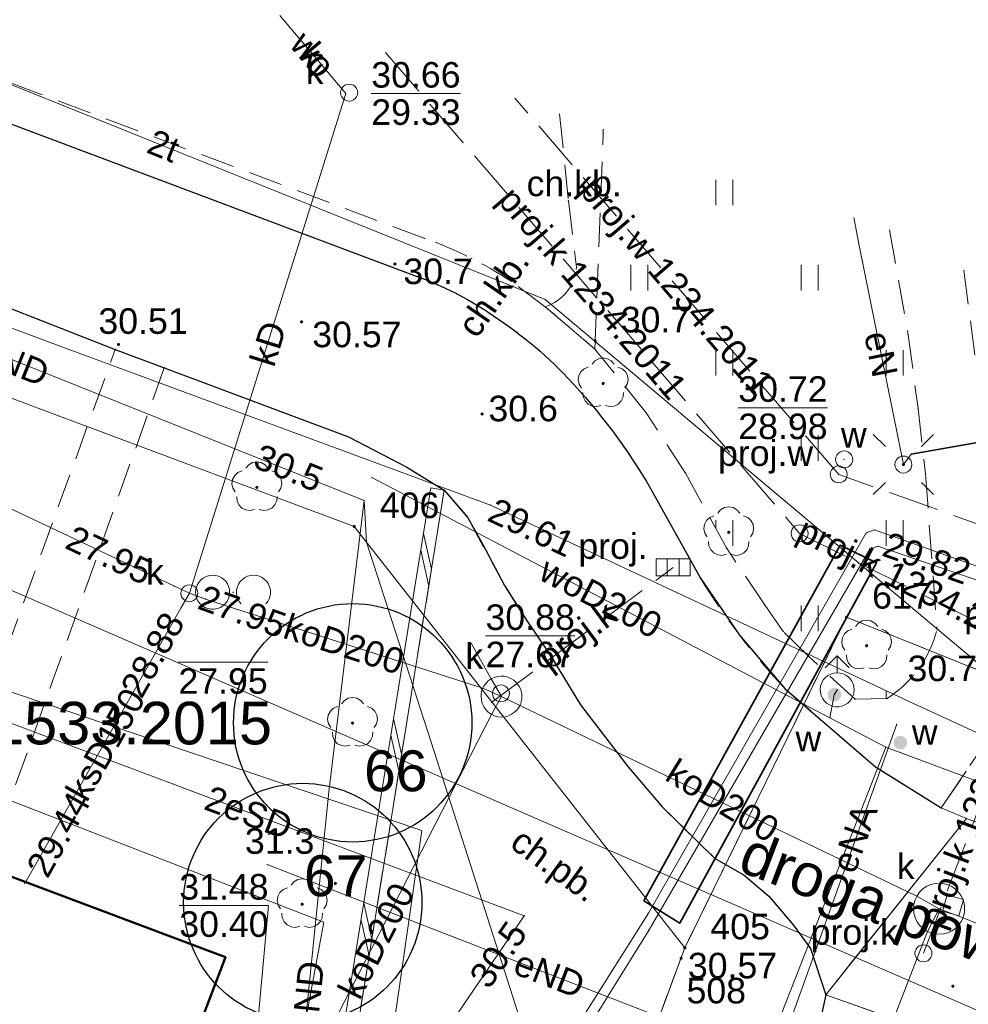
# Model space of a CAD drawing. Extents: x 5468194 to 5468404, y 5919486 to 5919674.
# Tile 10 of 12: x 5468362 to 5468390, y 5919594 to 5919623. Entities that reach past the tile are written whole.
import ezdxf
from ezdxf.enums import TextEntityAlignment as Align

# ---------------------------------------------------------------- set-up
doc = ezdxf.new("R2010")
doc.units = 0
doc.header["$PDSIZE"] = 0.75
for name, pattern in [('PRZER1-1', [2, 1, -1]), ('PRZER2-1', [3, 2, -1]), ('PRZER3-1', [4, 3, -1])]:
    doc.linetypes.add(name, pattern=pattern)
doc.layers.get('0').update_dxf_attribs({"color": 253, "linetype": 'CONTINUOUS', "lineweight": 13})
for name, color, linetype, lineweight in [('GELULI_O', 253, 'PRZER3-1', 18), ('GEPPGD', 253, 'CONTINUOUS', 18), ('GEPPGD_O', 253, 'CONTINUOUS', 18), ('GESBLO', 253, 'CONTINUOUS', 18), ('GESBZO', 253, 'CONTINUOUS', 50), ('GESDZI', 30, 'CONTINUOUS', 18), ('GESUZY', 253, 'PRZER1-1', 18), ('GOSRBG', 253, 'CONTINUOUS', 18), ('GOSRBG_O', 253, 'CONTINUOUS', 18), ('GSLINK', 253, 'CONTINUOUS', 18), ('GSLKRW', 253, 'CONTINUOUS', 25), ('GSPPRB', 253, 'CONTINUOUS', 20), ('GSPRDL', 253, 'CONTINUOUS', 18), ('GSPWPN', 253, 'CONTINUOUS', 13), ('GSPWPN_O', 253, 'CONTINUOUS', 13), ('GSPWPS', 253, 'CONTINUOUS', 13), ('GSPWPS_O', 253, 'CONTINUOUS', 13), ('GSSDSO', 253, 'CONTINUOUS', 18), ('GSSKOA', 253, 'PRZER3-1', 18), ('GSSKOD', 253, 'PRZER2-1', 18), ('GSSKOD_O', 253, 'PRZER2-1', 18), ('GSSUTR', 253, 'PRZER2-1', 18), ('GSSZAD', 253, 'PRZER2-1', 18), ('GULCPR', 253, 'CONTINUOUS', 18), ('GULEPR', 253, 'CONTINUOUS', 18), ('GULEPR_O', 253, 'CONTINUOUS', 18), ('GULGPR', 253, 'CONTINUOUS', 18), ('GULKPR', 253, 'CONTINUOUS', 18), ('GULKPR_O', 253, 'CONTINUOUS', 18), ('GULLOB', 253, 'CONTINUOUS', 35), ('GULTPR', 253, 'CONTINUOUS', 18), ('GULTPR_O', 253, 'CONTINUOUS', 18), ('GULWPR', 253, 'CONTINUOUS', 18), ('GULWPR_O', 253, 'CONTINUOUS', 18), ('GUPELA', 253, 'CONTINUOUS', 18), ('GUPIKP', 253, 'CONTINUOUS', 18), ('GUPIKP_O', 253, 'CONTINUOUS', 18), ('GUPISN', 253, 'PRZER1-1', 18), ('GUPIWZ', 253, 'CONTINUOUS', 18), ('GUPIWZ_O', 253, 'CONTINUOUS', 18), ('GUPKKS', 253, 'CONTINUOUS', 18), ('GUPKKS_O', 253, 'CONTINUOUS', 18), ('GUPKSD', 253, 'CONTINUOUS', 18), ('GUPKSD_O', 253, 'CONTINUOUS', 18), ('GUPPRZ', 253, 'CONTINUOUS', 18), ('GUPPRZ_O', 253, 'CONTINUOUS', 18), ('GUPWDT', 253, 'CONTINUOUS', 18), ('GUPWZA', 253, 'CONTINUOUS', 18), ('GUPWZA_O', 253, 'CONTINUOUS', 18), ('GUSKSD', 253, 'CONTINUOUS', 18), ('ZZ_korona', 94, 'CONTINUOUS', 30)]:
    doc.layers.add(name, color=color, linetype=linetype, lineweight=lineweight)
doc.layers.add('ZZ_waloryzacja A', color=7, linetype='CONTINUOUS', lineweight=30, true_color=0xd66b00)
doc.styles.add('GEO-INFO', font='arial.ttf')

# ---------------------------------------------------------------- blocks, each defined once
blk = doc.blocks.new('OKRAG_PELNY')
at = {"color": 0}
blk.add_lwpolyline([(0, 0.5), (0.12941, 0.482963), (0.25, 0.433013), (0.353553, 0.353553), (0.433013, 0.25), (0.482963, 0.12941), (0.5, 0), (0.482963, -0.12941), (0.433013, -0.25), (0.353553, -0.353553), (0.25, -0.433013), (0.12941, -0.482963), (0, -0.5), (-0.12941, -0.482963), (-0.25, -0.433013), (-0.353553, -0.353553), (-0.433013, -0.25), (-0.482963, -0.12941), (-0.5, 0), (-0.482963, 0.12941), (-0.433013, 0.25), (-0.353553, 0.353553), (-0.25, 0.433013), (-0.12941, 0.482963)], close=True, dxfattribs=at)
blk = doc.blocks.new('SUUS05')
at = {"color": 0}
blk.add_lwpolyline([(0.5, -0.25), (-0.5, -0.25), (-0.5, 0.25), (0.5, 0.25)], close=True, dxfattribs=at)
for points in [[(-0.175, -0.25), (-0.175, 0.25)], [(0.175, -0.25), (0.175, 0.25)]]:
    blk.add_lwpolyline(points, dxfattribs=at)
blk = doc.blocks.new('EPPGN')
blk.add_hatch(color=0).paths.add_polyline_path([(0, -0.09), (0.027812, -0.085595), (0.052901, -0.072812), (0.072812, -0.052901), (0.085595, -0.027812), (0.09, 0), (0.085595, 0.027812), (0.072812, 0.052901), (0.052901, 0.072812), (0.027812, 0.085595), (0, 0.09), (-0.027812, 0.085595), (-0.052901, 0.072812), (-0.072812, 0.052901), (-0.085595, 0.027812), (-0.09, 0), (-0.085595, -0.027812), (-0.072812, -0.052901), (-0.052901, -0.072812), (-0.027812, -0.085595)])
blk = doc.blocks.new('POINT')
at = {"color": 0}
blk.add_point((0, 0), dxfattribs=at)
blk = doc.blocks.new('KWADRAT_NIEPRZEZR')
at = {"color": 0}
blk.add_lwpolyline([(-0.5, -0.5), (0.5, -0.5), (0.5, 0.5), (-0.5, 0.5)], close=True, dxfattribs=at)
blk = doc.blocks.new('SUEO')
blk.add_hatch(color=0).paths.add_polyline_path([(-0.002174, 0.089974), (0.023762, 0.086807), (0.042561, 0.0793), (0.060131, 0.066965), (0.076266, 0.047786), (0.086234, 0.025762), (0.089972, 0.002226), (0.088646, -0.015553), (0.081114, -0.038994), (0.066834, -0.060276), (0.049699, -0.075033), (0.027576, -0.085671), (0.004027, -0.08991), (-0.019639, -0.087831), (-0.040932, -0.080154), (-0.059082, -0.067892), (-0.073734, -0.051607), (-0.08374, -0.032979), (-0.089221, -0.011817), (-0.089063, 0.012951), (-0.082571, 0.035806), (-0.069528, 0.057148), (-0.048957, 0.075519), (-0.026898, 0.085887)])
at = {"color": 0}
for points in [[(-1.767767, 1.767767), (-1.06066, 1.06066)], [(1.767767, 1.767767), (1.06066, 1.06066)], [(-1.767767, -1.767767), (-1.06066, -1.06066)], [(1.767767, -1.767767), (1.06066, -1.06066)]]:
    blk.add_lwpolyline(points, dxfattribs=at)
blk = doc.blocks.new('ODTN_2')
at = {"color": 0}
for points in [[(-1.5, -0.5), (0.5, 0.5)], [(-0.5, -0.5), (1.5, 0.5)]]:
    blk.add_lwpolyline(points, dxfattribs=at)
blk = doc.blocks.new('KOLO')
blk.add_hatch(color=0).paths.add_polyline_path([(-0.5, 0), (-0.482963, -0.12941), (-0.433013, -0.25), (-0.353553, -0.353553), (-0.25, -0.433013), (-0.12941, -0.482963), (0, -0.5), (0.12941, -0.482963), (0.25, -0.433013), (0.353553, -0.353553), (0.433013, -0.25), (0.482963, -0.12941), (0.5, 0), (0.482963, 0.12941), (0.433013, 0.25), (0.353553, 0.353553), (0.25, 0.433013), (0.12941, 0.482963), (0, 0.5), (-0.12941, 0.482963), (-0.25, 0.433013), (-0.353553, 0.353553), (-0.433013, 0.25), (-0.482963, 0.12941)])
blk = doc.blocks.new('SPDLP')
blk.add_hatch(color=0).paths.add_polyline_path([(0, -0.09), (0.027812, -0.085595), (0.052901, -0.072812), (0.072812, -0.052901), (0.085595, -0.027812), (0.09, 0), (0.085595, 0.027812), (0.072812, 0.052901), (0.052901, 0.072812), (0.027812, 0.085595), (0, 0.09), (-0.027812, 0.085595), (-0.052901, 0.072812), (-0.072812, 0.052901), (-0.085595, 0.027812), (-0.09, 0), (-0.085595, -0.027812), (-0.072812, -0.052901), (-0.052901, -0.072812), (-0.027812, -0.085595)])
at = {"color": 0}
for points in [[(-0.648554, 1.126667), (-0.481106, 1.325358), (-0.255912, 1.454989), (0, 1.5), (0.255912, 1.454989), (0.481106, 1.325358), (0.648554, 1.126667)], [(-1.271938, -0.268652), (-1.40916, -0.048001), (-1.462858, 0.20623), (-1.426585, 0.463525), (-1.304695, 0.693003), (-1.11182, 0.867117), (-0.871109, 0.964971)], [(0.871109, 0.964971), (1.11182, 0.867117), (1.304695, 0.693003), (1.426585, 0.463525), (1.462858, 0.20623), (1.40916, -0.048001), (1.271938, -0.268652)], [(-0.137547, -1.292703), (-0.389802, -1.355024), (-0.648184, -1.327532), (-0.881678, -1.213525), (-1.062258, -1.026689), (-1.168249, -0.78945), (-1.186929, -0.530282)], [(1.186929, -0.530282), (1.168249, -0.78945), (1.062258, -1.026689), (0.881678, -1.213525), (0.648184, -1.327532), (0.389802, -1.355024), (0.137547, -1.292703)]]:
    blk.add_lwpolyline(points, dxfattribs=at)
blk = doc.blocks.new('OTZK')
at = {"color": 0}
blk.add_lwpolyline([(-1.2, 1), (-1.026352, 0.984808), (-0.85798, 0.939693), (-0.7, 0.866025), (-0.557212, 0.766044), (-0.433956, 0.642788), (-0.333975, 0.5), (-0.260307, 0.34202), (-0.215192, 0.173648), (-0.2, 0), (-0.215192, -0.173648), (-0.260307, -0.34202), (-0.333975, -0.5), (-0.44425, -0.654861), (-0.581841, -0.786053), (-0.741773, -0.888835), (-0.918267, -0.959493), (-1.104944, -0.995472), (-1.295056, -0.995472), (-1.481733, -0.959493), (-1.658227, -0.888835), (-1.818159, -0.786053), (-1.95575, -0.654861), (-2.066025, -0.5), (-2.145001, -0.327068), (-2.189821, -0.142315), (-2.198867, 0.047582), (-2.171812, 0.235759), (-2.109632, 0.415415), (-2.014576, 0.580057), (-1.890079, 0.723734), (-1.740641, 0.841254), (-1.571662, 0.928368), (-1.389251, 0.981929)], close=True, dxfattribs=at)
blk.add_lwpolyline([(0.469393, -0.682799), (0.35969, -0.542106), (0.276733, -0.384159), (0.223163, -0.213984), (0.200685, -0.036999), (0.210014, 0.141165), (0.250854, 0.314835), (0.321904, 0.478484), (0.420903, 0.626903), (0.5447, 0.755369), (0.689355, 0.859792), (0.850264, 0.936848), (1.022304, 0.984085), (1.2, 1), (1.377696, 0.984085), (1.549736, 0.936848), (1.710645, 0.859792), (1.8553, 0.755369), (1.979097, 0.626903), (2.078096, 0.478484), (2.149146, 0.314835), (2.189986, 0.141165), (2.199315, -0.036999), (2.176837, -0.213984), (2.123267, -0.384159), (2.04031, -0.542106), (1.930607, -0.682799)], dxfattribs=at)
blk = doc.blocks.new('SUUS02')
at = {"color": 0}
for points in [[(-0.707107, 1.292893), (0, 2), (0.707107, 1.292893)], [(0, 1), (0, 2)]]:
    blk.add_lwpolyline(points, dxfattribs=at)
blk.add_lwpolyline([(0, 1), (0.173648, 0.984808), (0.34202, 0.939693), (0.5, 0.866025), (0.642788, 0.766044), (0.766044, 0.642788), (0.866025, 0.5), (0.939693, 0.34202), (0.984808, 0.173648), (1, 0), (0.984808, -0.173648), (0.939693, -0.34202), (0.866025, -0.5), (0.75575, -0.654861), (0.618159, -0.786053), (0.458227, -0.888835), (0.281733, -0.959493), (0.095056, -0.995472), (-0.095056, -0.995472), (-0.281733, -0.959493), (-0.458227, -0.888835), (-0.618159, -0.786053), (-0.75575, -0.654861), (-0.866025, -0.5), (-0.945001, -0.327068), (-0.989821, -0.142315), (-0.998867, 0.047582), (-0.971812, 0.235759), (-0.909632, 0.415415), (-0.814576, 0.580057), (-0.690079, 0.723734), (-0.540641, 0.841254), (-0.371662, 0.928368), (-0.189251, 0.981929)], close=True, dxfattribs=at)

msp = doc.modelspace()

# ---------------------------------------------------------------- hatches: boundary and pattern name
at = {"layer": 'GSSUTR', "linetype": 'Continuous', "lineweight": 18}
h = msp.add_hatch(dxfattribs=at)
h.set_pattern_fill('PTTU04', color=256, scale=0.5, style=0)
h.set_pattern_definition([(90, (5460000, 5910000), (-2.5, 2.5), [0.75, -4.25]), (90, (5460000.5, 5910000), (-2.5, 2.5), [0.75, -4.25])])
h.paths.add_polyline_path([(5468388.66, 5919609.61), (5468388.44, 5919611.54), (5468388.15, 5919613.7), (5468387.605, 5919616.776), (5468379.188, 5919619.738), (5468379.19, 5919619.6), (5468378.95, 5919613.28), (5468380.45, 5919611.41), (5468381.61, 5919609.64), (5468382.81, 5919607.44), (5468383.93, 5919605.78), (5468384.48, 5919604.99), (5468385.22, 5919604.26), (5468386.59, 5919603), (5468387.53, 5919603.02), (5468387.581, 5919603.053), (5468387.631, 5919603.088), (5468387.68, 5919603.123), (5468387.729, 5919603.159), (5468387.777, 5919603.196), (5468387.824, 5919603.234), (5468387.871, 5919603.272), (5468387.917, 5919603.312), (5468387.963, 5919603.352), (5468388.008, 5919603.393), (5468388.052, 5919603.434), (5468388.095, 5919603.477), (5468388.137, 5919603.52), (5468388.179, 5919603.564), (5468388.22, 5919603.609), (5468388.261, 5919603.654), (5468388.3, 5919603.7), (5468388.337, 5919603.745), (5468388.374, 5919603.791), (5468388.41, 5919603.837), (5468388.445, 5919603.884), (5468388.479, 5919603.932), (5468388.513, 5919603.98), (5468388.545, 5919604.029), (5468388.577, 5919604.078), (5468388.608, 5919604.128), (5468388.638, 5919604.178), (5468388.667, 5919604.229), (5468388.696, 5919604.28), (5468388.723, 5919604.332), (5468388.75, 5919604.384), (5468388.776, 5919604.436), (5468388.801, 5919604.489), (5468388.825, 5919604.543), (5468388.848, 5919604.597), (5468388.87, 5919604.651), (5468388.892, 5919604.706), (5468388.912, 5919604.761), (5468388.931, 5919604.816), (5468388.95, 5919604.871), (5468388.968, 5919604.927), (5468388.984, 5919604.984), (5468389, 5919605.04)], flags=0)

# ---------------------------------------------------------------- linework, layer by layer
at = {"layer": 'GESBLO', "linetype": 'Continuous', "lineweight": 18, "elevation": 10.18}
msp.add_lwpolyline([(5468363.645, 5919583.746), (5468368.102, 5919595.426), (5468344.651, 5919604.234), (5468340.223, 5919592.394)], close=True, dxfattribs=at)
at = {"layer": 'GESBZO', "linetype": 'Continuous', "lineweight": 50, "elevation": 10.18}
msp.add_lwpolyline([(5468324.608, 5919550.595), (5468340.223, 5919592.394), (5468363.645, 5919583.746), (5468368.102, 5919595.426), (5468344.651, 5919604.234), (5468339.13, 5919606.287), (5468341.233, 5919611.948), (5468335.033, 5919614.243), (5468328.674, 5919597.162), (5468320.465, 5919575.139), (5468292.6, 5919585.725), (5468302.084, 5919611.222), (5468287.766, 5919616.312), (5468277.091, 5919588.06), (5468273.766, 5919579.265), (5468316.018, 5919563.219), (5468312.976, 5919555.043)], close=True, dxfattribs=at)
at = {"layer": 'GESDZI', "linetype": 'Continuous', "lineweight": 18, "elevation": 10.22}
for points in [[(5468275.114, 5919656.356), (5468275.54, 5919655.03), (5468276.59, 5919652.23), (5468277.95, 5919649.56), (5468279.68, 5919646.93), (5468281.69, 5919644.67), (5468283.94, 5919642.67), (5468286.47, 5919640.95), (5468289.38, 5919639.2), (5468295.57, 5919636.55), (5468302.78, 5919633.88), (5468315.05, 5919629.35), (5468371.88, 5919608.07), (5468381.59, 5919595.7), (5468386.34, 5919605.41), (5468396.01, 5919601.52), (5468401.165, 5919609.409)], [(5468342.3, 5919490.53), (5468380.89, 5919593.82), (5468381.59, 5919595.7), (5468371.88, 5919608.07), (5468315.05, 5919629.35), (5468302.78, 5919633.88), (5468295.57, 5919636.55), (5468289.38, 5919639.2), (5468286.47, 5919640.95), (5468283.94, 5919642.67), (5468281.69, 5919644.67), (5468279.68, 5919646.93), (5468277.95, 5919649.56), (5468276.59, 5919652.23), (5468275.54, 5919655.03), (5468275.114, 5919656.356)], [(5468397.975, 5919600.77), (5468396.01, 5919601.52), (5468386.34, 5919605.41), (5468381.59, 5919595.7), (5468380.89, 5919593.82), (5468342.3, 5919490.53)]]:
    msp.add_lwpolyline(points, dxfattribs=at)
at = {"layer": 'GESUZY', "linetype": 'PRZER1-1', "lineweight": 18, "ltscale": 0.5, "elevation": 10.08}
for points in [[(5468397.975, 5919600.77), (5468396.01, 5919601.52), (5468386.34, 5919605.41), (5468381.59, 5919595.7), (5468380.89, 5919593.82), (5468342.3, 5919490.53)], [(5468342.3, 5919490.53), (5468380.89, 5919593.82), (5468381.59, 5919595.7), (5468386.34, 5919605.41), (5468396.01, 5919601.52), (5468397.975, 5919600.77)]]:
    msp.add_lwpolyline(points, dxfattribs=at)
at = {"layer": 'GOSRBG', "linetype": 'Continuous', "lineweight": 18, "elevation": 10.04}
for points in [[(5468265.344, 5919659.794), (5468259.784, 5919650.547), (5468390.529, 5919593.714), (5468400.349, 5919607.998), (5468401.028, 5919609.037)], [(5468344.206, 5919613.044), (5468339.634, 5919614.611), (5468338.067, 5919608.211), (5468350.084, 5919604.554), (5468370.983, 5919596.455), (5468367.979, 5919580.258), (5468364.975, 5919561.449), (5468375.682, 5919554.637), (5468380.283, 5919552.873)], [(5468381.743, 5919556.827), (5468378.31, 5919558.131), (5468368.906, 5919564.662), (5468373.869, 5919599.146), (5468349.052, 5919607.505), (5468349.443, 5919611.554), (5468344.206, 5919613.044)]]:
    msp.add_lwpolyline(points, dxfattribs=at)
at = {"layer": 'GSLINK', "linetype": 'Continuous', "lineweight": 18, "elevation": 10.18}
for points in [[(5468389.86, 5919599.5), (5468385.73, 5919594.32), (5468393.04, 5919591.72)], [(5468389.86, 5919599.5), (5468396.574, 5919596.979)]]:
    msp.add_lwpolyline(points, dxfattribs=at)
at = {"layer": 'GSLKRW', "linetype": 'Continuous', "lineweight": 25, "elevation": 10.18}
for points in [[(5468353.84, 5919622.86), (5468357.85, 5919621.37), (5468373.78, 5919615.39, -0.061384), (5468375.81, 5919614.36, -0.063108), (5468378.16, 5919612.42, -0.057977), (5468380.58, 5919609.19), (5468382.05, 5919606.55), (5468383.2, 5919604.88), (5468384.53, 5919603.31), (5468384.927, 5919602.967), (5468387.19, 5919601.01), (5468389.12, 5919599.81)], [(5468359.51, 5919615.366), (5468364.86, 5919613.27), (5468366.3, 5919612.73), (5468371.709, 5919610.7), (5468373.428, 5919609.817), (5468374.522, 5919609.14), (5468375.202, 5919608.344), (5468375.659, 5919607.545), (5468376.288, 5919606.342), (5468376.955, 5919605.295), (5468377.622, 5919604.315), (5468378.528, 5919602.835), (5468379.92, 5919601.023), (5468380.921, 5919599.843), (5468382.466, 5919598.335), (5468383.331, 5919597.838), (5468384.054, 5919597.216), (5468384.77, 5919596.375), (5468385.277, 5919595.678), (5468385.73, 5919594.32), (5468385.415, 5919592.895, -0.348026)]]:
    msp.add_lwpolyline(points, format="xyb", dxfattribs=at)
at = {"layer": 'GSPPRB', "linetype": 'Continuous', "lineweight": 20}
for p in [(5468371.63, 5919620.78, 10.28), (5468379.19, 5919619.6, 10.28), (5468378.17, 5919617.64, 10.28), (5468373.95, 5919616.53, 10.28), (5468375.33, 5919615.94, 10.28), (5468378.41, 5919615.68, 10.28), (5468373.78, 5919615.39, 10.28), (5468376.49, 5919615.27, 10.28), (5468374.88, 5919614.91, 10.28), (5468378.16, 5919615.01, 10.28), (5468377.49, 5919614.74, 10.28), (5468377.49, 5919614.52, 10.28), (5468375.81, 5919614.36, 10.28), (5468376.66, 5919613.77, 10.28), (5468388.15, 5919613.7, 10.28), (5468364.86, 5919613.27, 10.28), (5468378.95, 5919613.28, 10.28), (5468366.3, 5919612.73, 10.28), (5468378.16, 5919612.42, 10.28), (5468380.45, 5919611.41, 10.28), (5468388.44, 5919611.54, 10.28), (5468379.46, 5919610.88, 10.28), (5468381.61, 5919609.64, 10.28), (5468388.66, 5919609.61, 10.28), (5468372.398, 5919609.509, 10.28), (5468374.522, 5919609.14, 10.28), (5468380.58, 5919609.19, 10.28), (5468387.16, 5919607.97, 10.28), (5468382.81, 5919607.44, 10.28), (5468387.02, 5919607.41, 10.28), (5468387.26, 5919607.49, 10.28), (5468382.05, 5919606.55, 10.28), (5468383.93, 5919605.78, 10.28), (5468384.48, 5919604.99, 10.28), (5468389, 5919605.04, 10.28), (5468383.2, 5919604.88, 10.28), (5468385.22, 5919604.26, 10.28), (5468388.3, 5919603.7, 10.28), (5468384.53, 5919603.31, 10.28), (5468386.59, 5919603, 10.28), (5468387.53, 5919603.02, 10.28), (5468375.92, 5919602.91, 10.28), (5468385.851, 5919602.454, 10.28), (5468387.817, 5919602.266, 10.28), (5468387.493, 5919601.593, 10.28), (5468387.19, 5919601.01, 10.28), (5468389.12, 5919599.81, 10.28), (5468389.86, 5919599.5, 10.28), (5468369.324, 5919598.144, 10.28), (5468362.202, 5919597.591, 10.28), (5468380.52, 5919596.72, 10.28), (5468380.54, 5919596.23, 10.28), (5468385.73, 5919594.32, 10.28)]:
    msp.add_point(p, dxfattribs=at)
at = {"layer": 'GSSDSO', "linetype": 'Continuous', "lineweight": 18, "elevation": 10.18}
msp.add_lwpolyline([(5468338.75, 5919583.84), (5468354.18, 5919578.61), (5468355.34, 5919577.66), (5468361.71, 5919578.41), (5468371.12, 5919588.06), (5468374.522, 5919609.14), (5468374.127, 5919609.204), (5468370.745, 5919588.249), (5468361.523, 5919578.791), (5468355.462, 5919578.077), (5468354.301, 5919578.991), (5468338.913, 5919584.207)], close=True, dxfattribs=at)
at = {"layer": 'GSSKOA', "linetype": 'PRZER3-1', "lineweight": 18, "ltscale": 0.5, "elevation": 10.18}
for points in [[(5468359.51, 5919615.366), (5468364.86, 5919613.27), (5468366.3, 5919612.73), (5468371.709, 5919610.7), (5468373.428, 5919609.817), (5468374.522, 5919609.14), (5468375.202, 5919608.344), (5468375.659, 5919607.545), (5468376.288, 5919606.342), (5468376.955, 5919605.295), (5468377.622, 5919604.315), (5468378.528, 5919602.835), (5468379.92, 5919601.023), (5468380.921, 5919599.843), (5468382.466, 5919598.335), (5468383.331, 5919597.838), (5468384.054, 5919597.216), (5468384.77, 5919596.375), (5468385.277, 5919595.678), (5468385.476, 5919595.114), (5468385.73, 5919594.32), (5468389.86, 5919599.5), (5468389.12, 5919599.81), (5468387.19, 5919601.01), (5468384.927, 5919602.967), (5468384.53, 5919603.31), (5468383.2, 5919604.88), (5468382.05, 5919606.55), (5468380.58, 5919609.19, 0.057977), (5468378.16, 5919612.42, 0.063108), (5468375.81, 5919614.36, 0.061384), (5468373.78, 5919615.39), (5468357.85, 5919621.37)], [(5468346.124, 5919489.133), (5468347.28, 5919491.88), (5468350.56, 5919500.43), (5468361.98, 5919530.58), (5468362.55, 5919532.04), (5468366.74, 5919543.38), (5468369.21, 5919550.1), (5468382.88, 5919585.71), (5468384.825, 5919591.001, 0.348026), (5468385.415, 5919592.895), (5468385.73, 5919594.32), (5468393.04, 5919591.72)]]:
    msp.add_lwpolyline(points, format="xyb", dxfattribs=at)
msp.add_lwpolyline([(5468396.574, 5919596.979), (5468389.86, 5919599.5), (5468385.73, 5919594.32), (5468393.04, 5919591.72), (5468394.437, 5919591.194)], dxfattribs=at)
at = {"layer": 'GSSKOD', "linetype": 'PRZER2-1', "lineweight": 18, "ltscale": 0.5, "elevation": 10.18}
for points in [[(5468387.605, 5919616.776), (5468388.15, 5919613.7), (5468388.44, 5919611.54), (5468388.66, 5919609.61), (5468389, 5919605.04, -0.185066), (5468387.53, 5919603.02), (5468386.59, 5919603), (5468385.22, 5919604.26), (5468384.48, 5919604.99), (5468383.93, 5919605.78), (5468382.81, 5919607.44), (5468381.61, 5919609.64), (5468380.45, 5919611.41), (5468378.95, 5919613.28), (5468377.49, 5919614.52), (5468376.49, 5919615.27, 0.059951), (5468373.95, 5919616.53), (5468358.35, 5919622.38), (5468357.85, 5919621.37)], [(5468357.85, 5919621.37), (5468373.78, 5919615.39, -0.061384), (5468375.81, 5919614.36, -0.063108), (5468378.16, 5919612.42, -0.057977), (5468380.58, 5919609.19), (5468382.05, 5919606.55, 0.049931), (5468384.53, 5919603.31), (5468387.19, 5919601.01), (5468389.12, 5919599.81), (5468394.08, 5919607.08, -0.387526), (5468392.04, 5919606.87, -0.077498), (5468391.35, 5919607.6, -0.084562), (5468390.49, 5919610.14), (5468389.731, 5919616.028)], [(5468377.913, 5919620.186), (5468378.17, 5919617.64), (5468378.41, 5919615.68, -0.299616), (5468377.49, 5919614.52), (5468378.95, 5919613.28)]]:
    msp.add_lwpolyline(points, format="xyb", dxfattribs=at)
for points in [[(5468378.95, 5919613.28), (5468379.19, 5919619.6), (5468379.188, 5919619.738)], [(5468398.052, 5919613.1), (5468397.879, 5919612.836), (5468394.08, 5919607.08), (5468389.12, 5919599.81), (5468389.86, 5919599.5), (5468396.574, 5919596.979)]]:
    msp.add_lwpolyline(points, dxfattribs=at)
msp.add_lwpolyline([(5468361.07, 5919598.068), (5468359.558, 5919598.636), (5468359.61, 5919598.78), (5468364.86, 5919613.27), (5468366.3, 5919612.73), (5468361.11, 5919598.18)], close=True, dxfattribs=at)
msp.add_lwpolyline([(5468374.522, 5919609.14), (5468375.202, 5919608.344), (5468376.288, 5919606.342), (5468376.955, 5919605.295), (5468377.622, 5919604.315), (5468378.528, 5919602.835), (5468379.92, 5919601.023), (5468380.921, 5919599.843), (5468382.466, 5919598.335), (5468383.331, 5919597.838), (5468384.054, 5919597.216), (5468384.77, 5919596.375), (5468385.277, 5919595.678), (5468385.476, 5919595.114), (5468385.73, 5919594.32), (5468385.415, 5919592.895, -0.348026), (5468384.825, 5919591.001), (5468382.88, 5919585.71), (5468379.33, 5919587.32), (5468376.74, 5919587.61), (5468374.54, 5919585.439), (5468371.12, 5919588.06)], format="xyb", close=True, dxfattribs=at)
at = {"layer": 'GSSUTR', "linetype": 'PRZER2-1', "lineweight": 18, "ltscale": 0.5, "elevation": 10.1}
msp.add_lwpolyline([(5468387.605, 5919616.776), (5468388.15, 5919613.7), (5468388.44, 5919611.54), (5468388.66, 5919609.61), (5468389, 5919605.04, -0.185066), (5468387.53, 5919603.02), (5468386.59, 5919603), (5468385.22, 5919604.26), (5468384.48, 5919604.99), (5468383.93, 5919605.78), (5468382.81, 5919607.44), (5468381.61, 5919609.64), (5468380.45, 5919611.41), (5468378.95, 5919613.28), (5468379.19, 5919619.6), (5468379.188, 5919619.738)], format="xyb", dxfattribs=at)
at = {"layer": 'GSSZAD', "linetype": 'PRZER2-1', "lineweight": 18, "ltscale": 0.5, "elevation": 10.1}
msp.add_lwpolyline([(5468368.32, 5919606.15), (5468368.31, 5919606.13), (5468368.33, 5919606.13)], close=True, dxfattribs=at)
at = {"layer": 'GULCPR', "linetype": 'Continuous', "lineweight": 18, "elevation": 10.14}
for points in [[(5468395.63, 5919605.07), (5468394.42, 5919605.4), (5468387.16, 5919607.97), (5468386.92, 5919607.88), (5468380.52, 5919596.72), (5468377.51, 5919591.94), (5468373.2, 5919585.53), (5468359.85, 5919567.72), (5468352.25, 5919557.89), (5468349.08, 5919553.66), (5468348.85, 5919553.59), (5468342.01, 5919556.1), (5468333.68, 5919559.07), (5468328.86, 5919560.78)], [(5468328.7, 5919560.36), (5468333.53, 5919558.66), (5468341.93, 5919555.7), (5468348.92, 5919553.07), (5468349.16, 5919553.14), (5468352.26, 5919557.42), (5468360.12, 5919567.49), (5468373.39, 5919585.36), (5468377.79, 5919591.81), (5468380.54, 5919596.23), (5468387.02, 5919607.41), (5468387.26, 5919607.49), (5468394.2, 5919605.12), (5468395.47, 5919604.67)]]:
    msp.add_lwpolyline(points, dxfattribs=at)
at = {"layer": 'GULEPR', "linetype": 'Continuous', "lineweight": 18, "elevation": 10.14}
for points in [[(5468342.131, 5919613.379), (5468343.315, 5919614.893), (5468344.421, 5919619.535), (5468351.239, 5919617.193), (5468357.055, 5919614.872), (5468372.167, 5919608.837)], [(5468386.553, 5919617.146), (5468386.7, 5919616.37), (5468388.01, 5919609.89)], [(5468400.309, 5919607.091), (5468395.72, 5919609.63), (5468394.68, 5919609.69), (5468393.29, 5919610.27), (5468390.58, 5919610.61), (5468388.24, 5919610.19), (5468388.01, 5919609.89)], [(5468372.167, 5919608.837), (5468371.136, 5919600.284), (5468369.913, 5919588.245), (5468374.255, 5919584.356), (5468380.537, 5919582.386)], [(5468378.913, 5919586.724), (5468376.538, 5919594.264), (5468374.142, 5919601.737), (5468372.243, 5919607.611), (5468372.167, 5919608.837)], [(5468349.142, 5919606.935), (5468348.852, 5919607.894), (5468349.579, 5919608.441), (5468350.386, 5919608.272), (5468352.599, 5919605.794), (5468355.624, 5919604.673), (5468360.688, 5919602.705), (5468376.875, 5919596.643), (5468373.732, 5919592.033), (5468370.197, 5919586.927), (5468376.818, 5919581.897), (5468372.98, 5919576.006), (5468371.781, 5919572.404), (5468368.422, 5919561.865), (5468373.414, 5919559.16), (5468378.463, 5919556.455), (5468381.19, 5919555.329)], [(5468387.817, 5919602.266), (5468383.637, 5919590.622), (5468383.047, 5919589.166)], [(5468385.138, 5919591.673), (5468381.346, 5919593.475), (5468373.875, 5919596.38), (5468369.324, 5919598.144)]]:
    msp.add_lwpolyline(points, dxfattribs=at)
at = {"layer": 'GULGPR', "linetype": 'Continuous', "lineweight": 18, "elevation": 10.14}
msp.add_lwpolyline([(5468311.93, 5919632.65), (5468317.947, 5919630.162), (5468330.422, 5919625.536), (5468349.151, 5919618.632), (5468362.952, 5919613.471), (5468375.881, 5919608.701), (5468388.184, 5919602.932), (5468397.234, 5919598.765)], dxfattribs=at)
at = {"layer": 'GULKPR', "linetype": 'Continuous', "lineweight": 18, "elevation": 10.14}
for points in [[(5468369.698, 5919623.077), (5468371.63, 5919620.78)], [(5468371.63, 5919620.78), (5468367.036, 5919606.11)], [(5468352.7, 5919612.88), (5468353.152, 5919612.666), (5468366.584, 5919606.324), (5468367.036, 5919606.11)], [(5468362.202, 5919597.591), (5468366.79, 5919605.675), (5468367.036, 5919606.11)], [(5468367.036, 5919606.11), (5468367.507, 5919605.94), (5468375.656, 5919603.324), (5468376.203, 5919603.078)], [(5468376.203, 5919603.078), (5468375.905, 5919603.599), (5468375.314, 5919604.642)], [(5468368.885, 5919588.825), (5468369.108, 5919589.272), (5468375.909, 5919602.555), (5468376.203, 5919603.078)], [(5468376.203, 5919603.078), (5468376.742, 5919602.813), (5468388.408, 5919597.222), (5468389.058, 5919596.849)], [(5468377.041, 5919566.072), (5468388.717, 5919596.181), (5468389.058, 5919596.849)], [(5468389.058, 5919596.849), (5468389.761, 5919596.586), (5468395.551, 5919594.21)]]:
    msp.add_lwpolyline(points, dxfattribs=at)
at = {"layer": 'GULKPR', "linetype": 'PRZER3-1', "lineweight": 18, "ltscale": 0.5, "elevation": 10.14}
for points in [[(5468372.797, 5919621.986), (5468384.96, 5919607.87)], [(5468384.96, 5919607.87), (5468391.98, 5919604.37)], [(5468375.92, 5919602.91), (5468381.25, 5919606.87)], [(5468391.98, 5919604.37), (5468388.599, 5919595.54)]]:
    msp.add_lwpolyline(points, dxfattribs=at)
at = {"layer": 'GULLOB', "linetype": 'Continuous', "lineweight": 35, "elevation": 10.12}
msp.add_lwpolyline([(5468390.58, 5919610.61), (5468388.24, 5919610.19)], dxfattribs=at)
msp.add_lwpolyline([(5468380.39, 5919597.08), (5468381.44, 5919596.42), (5468387.22, 5919607), (5468386.15, 5919607.52)], close=True, dxfattribs=at)
at = {"layer": 'GULTPR', "linetype": 'Continuous', "lineweight": 18, "elevation": 10.14}
msp.add_lwpolyline([(5468341.906, 5919629.348), (5468342.6, 5919629.23), (5468355.07, 5919623.76), (5468377.49, 5919614.74), (5468393.99, 5919600.88), (5468397.532, 5919599.573)], dxfattribs=at)
at = {"layer": 'GULWPR', "linetype": 'Continuous', "lineweight": 18, "elevation": 10.14}
for points in [[(5468371.63, 5919620.78), (5468369.698, 5919623.077)], [(5468372.398, 5919609.509), (5468385.851, 5919602.454), (5468387.493, 5919601.593)], [(5468386.065, 5919603.276), (5468385.981, 5919603.132), (5468385.851, 5919602.454)], [(5468365.579, 5919544.749), (5468374.588, 5919568.639), (5468387.493, 5919601.593)], [(5468387.493, 5919601.593), (5468396.972, 5919598.055)]]:
    msp.add_lwpolyline(points, dxfattribs=at)
at = {"layer": 'GULWPR', "linetype": 'PRZER3-1', "lineweight": 18, "ltscale": 0.5, "elevation": 10.14}
msp.add_lwpolyline([(5468392.25, 5919600.11), (5468394.661, 5919606.55), (5468386.11, 5919609.6), (5468376.593, 5919620.651)], dxfattribs=at)
at = {"layer": 'GUPPRZ_O', "linetype": 'Continuous', "lineweight": 9, "elevation": 10.8, "flags": 128}
for points in [[(5468372.38, 5919620.785), (5468375.001, 5919620.785)], [(5468383.16, 5919611.558), (5468385.781, 5919611.558)], [(5468375.736, 5919604.861), (5468378.356, 5919604.861)], [(5468366.716, 5919604.086), (5468369.337, 5919604.086)], [(5468366.74, 5919596.945), (5468369.361, 5919596.945), (5468368.955, 5919592.535)], [(5468366.74, 5919596.945), (5468369.361, 5919596.945)]]:
    msp.add_lwpolyline(points, dxfattribs=at)
at = {"layer": 'GUSKSD', "linetype": 'Continuous', "lineweight": 18, "elevation": 10.14}
for points in [[(5468376.203, 5919603.678, -0.57735), (5468376.723, 5919602.778, -1.732051)], [(5468389.058, 5919597.599, -0.57735), (5468389.708, 5919596.474, -1.732051)]]:
    msp.add_lwpolyline(points, format="xyb", close=True, dxfattribs=at)
at = {"layer": 'ZZ_korona'}
for centre in [(5468371.834, 5919602.307), (5468370.368, 5919597.031)]:
    msp.add_circle(centre, 3.5, dxfattribs=at)

# ---------------------------------------------------------------- block references
at = {"layer": 'GEPPGD', "lineweight": 18, "xscale": 0.5, "yscale": 0.5}
for p in [(5468371.88, 5919608.07, 10.24), (5468386.34, 5919605.41, 10.24), (5468381.59, 5919595.7, 10.24)]:
    msp.add_blockref('EPPGN', p, dxfattribs=at)
at = {"layer": 'GSPRDL', "lineweight": 18, "xscale": 0.5, "yscale": 0.5}
for p in [(5468379.19, 5919612.27, 10.12), (5468369.02, 5919609.22, 10.12), (5468382.88, 5919607.9, 10.12), (5468386.93, 5919604.57, 10.12), (5468371.83, 5919602.3, 10.12), (5468370.35, 5919596.98, 10.12)]:
    msp.add_blockref('SPDLP', p, dxfattribs=at)
at = {"layer": 'GSPWPN', "lineweight": 13, "xscale": 0.09, "yscale": 0.09}
for p in [(5468373.074, 5919615.778, 10.08), (5468378.959, 5919613.521, 10.08), (5468375.634, 5919611.374, 10.08), (5468371.324, 5919597.592, 10.08)]:
    msp.add_blockref('KOLO', p, dxfattribs=at)
at = {"layer": 'GSPWPS', "lineweight": 13, "xscale": 0.09, "yscale": 0.09}
for p in [(5468370.334, 5919614.08, 10.08), (5468364.954, 5919613.417, 10.08), (5468381.479, 5919595.394, 10.08), (5468389.465, 5919594.574, 10.08)]:
    msp.add_blockref('KOLO', p, dxfattribs=at)
at = {"layer": 'GSSDSO', "lineweight": 18, "xscale": 0.5}
for p, yscale, rotation in [((5468373.989, 5919607.096, 10.18), 0.400000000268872, 260.8330496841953), ((5468373.113, 5919601.666, 10.18), 0.400000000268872, 260.8330496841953), ((5468372.237, 5919596.236, 10.18), 0.4000000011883, 260.8330497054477)]:
    msp.add_blockref('ODTN_2', p, dxfattribs=dict(at, yscale=yscale, rotation=rotation))
at = {"layer": 'GSSZAD', "lineweight": 18, "xscale": 0.5, "yscale": 0.5}
msp.add_blockref('OTZK', (5468368.32, 5919606.14, 10.1), dxfattribs=at)
at = {"layer": 'GUPELA', "lineweight": 18, "xscale": 0.5, "yscale": 0.5}
for name, p in [('SUEO', (5468388.01, 5919609.89, 10.15)), ('OKRAG_PELNY', (5468388.01, 5919609.89, 10.16))]:
    msp.add_blockref(name, p, dxfattribs=at)
at = {"layer": 'GUPIKP', "lineweight": 18, "xscale": 0.5, "yscale": 0.5}
for p in [(5468386.27, 5919610.04, 10.16), (5468386.11, 5919609.6, 10.16)]:
    msp.add_blockref('OKRAG_PELNY', p, dxfattribs=at)
at = {"layer": 'GUPISN', "lineweight": 18, "xscale": 0.5, "yscale": 0.5}
msp.add_blockref('OKRAG_PELNY', (5468388.01, 5919609.89, 10.16), dxfattribs=at)
at = {"layer": 'GUPIWZ', "lineweight": 18, "xscale": 0.5, "yscale": 0.5}
for p in [(5468371.73, 5919620.81, 10.18), (5468386.27, 5919610.04, 10.18), (5468367.036, 5919606.11, 10.18), (5468376.188, 5919603.17, 10.18)]:
    msp.add_blockref('OKRAG_PELNY', p, dxfattribs=at)
at = {"layer": 'GUPIWZ', "lineweight": 18, "xscale": 0.5, "yscale": 0.5, "rotation": 344.2099208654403}
msp.add_blockref('KWADRAT_NIEPRZEZR', (5468389.47, 5919596.95, 10.18), dxfattribs=at)
at = {"layer": 'GUPKKS', "lineweight": 18}
msp.add_blockref('SUUS05', (5468381.25, 5919606.87, 10.16), dxfattribs=at)
at = {"layer": 'GUPKSD', "lineweight": 18, "xscale": 0.5, "yscale": 0.5}
for name, p in [('POINT', (5468371.63, 5919620.78, 10.16)), ('OKRAG_PELNY', (5468384.96, 5919607.87, 10.16)), ('POINT', (5468367.036, 5919606.11, 10.16)), ('OKRAG_PELNY', (5468388.599, 5919595.54, 10.16))]:
    msp.add_blockref(name, p, dxfattribs=at)
at = {"layer": 'GUPPRZ', "lineweight": 18}
for p in [(5468371.63, 5919620.78, 10.16), (5468386.7, 5919616.37, 10.16), (5468377.49, 5919614.74, 10.16), (5468388.24, 5919610.19, 10.16), (5468386.27, 5919610.04, 10.16), (5468372.167, 5919608.837, 10.16), (5468375.881, 5919608.701, 10.16), (5468386.92, 5919607.88, 10.16), (5468366.584, 5919606.324, 10.16), (5468367.036, 5919606.11, 10.16), (5468367.507, 5919605.94, 10.16), (5468366.79, 5919605.675, 10.16), (5468375.905, 5919603.599, 10.16), (5468375.656, 5919603.324, 10.16), (5468386.065, 5919603.276, 10.16), (5468376.203, 5919603.078, 10.16), (5468376.742, 5919602.813, 10.16), (5468375.909, 5919602.555, 10.16), (5468362.202, 5919597.591, 10.16), (5468388.408, 5919597.222, 10.16), (5468376.875, 5919596.643, 10.16), (5468389.058, 5919596.849, 10.16), (5468389.761, 5919596.586, 10.16), (5468388.717, 5919596.181, 10.16)]:
    msp.add_blockref('POINT', p, dxfattribs=at)
at = {"layer": 'GUPWDT', "lineweight": 18, "xscale": 0.5, "yscale": 0.5}
msp.add_blockref('SUUS02', (5468386.065, 5919603.276, 10.16), dxfattribs=at)
at = {"layer": 'GUPWZA', "lineweight": 18, "xscale": 0.4, "yscale": 0.4}
for p in [(5468385.981, 5919603.132, 10.16), (5468387.922, 5919601.725, 10.16)]:
    msp.add_blockref('KOLO', p, dxfattribs=at)

# ---------------------------------------------------------------- texts
at = {"layer": 'GELULI_O', "linetype": 'Continuous', "lineweight": 0, "style": 'GEO-INFO'}
msp.add_text('droga powiatowa nr 5123Z', height=1.25, rotation=339.0721, dxfattribs=at).set_placement((5468392.978, 5919594.869, 10.8), align=Align.MIDDLE_CENTER)
at = {"layer": 'GEPPGD_O', "linetype": 'Continuous', "lineweight": 0, "style": 'GEO-INFO'}
for s, p in [('406', (5468372.63, 5919608.32, 10.8)), ('617', (5468387.09, 5919605.66, 10.8)), ('405', (5468382.34, 5919595.95, 10.8)), ('508', (5468381.64, 5919594.07, 10.8))]:
    msp.add_text(s, height=0.75, dxfattribs=at).set_placement(p)
at = {"layer": 'GOSRBG_O', "linetype": 'Continuous', "lineweight": 0, "style": 'GEO-INFO'}
msp.add_text('MODGiK.354.1533.2015', height=1.25, dxfattribs=at).set_placement((5468359.905, 5919602.299, 10.8), align=Align.MIDDLE_CENTER)
at = {"layer": 'GSPWPN_O', "linetype": 'Continuous', "lineweight": 0, "style": 'GEO-INFO'}
for s, p in [('30.7', (5468373.323, 5919615.188, 10.8)), ('30.7', (5468379.709, 5919613.771, 10.8)), ('30.6', (5468375.821, 5919611.16, 10.8)), ('31.3', (5468368.669, 5919598.461, 10.8))]:
    msp.add_text(s, height=0.75, dxfattribs=at).set_placement(p)
at = {"layer": 'GSPWPS_O', "linetype": 'Continuous', "lineweight": 0, "style": 'GEO-INFO'}
for s, p in [('30.51', (5468364.364, 5919613.727, 10.8)), ('30.57', (5468370.646, 5919613.334, 10.8)), ('30.57', (5468381.68, 5919594.804, 10.8))]:
    msp.add_text(s, height=0.75, dxfattribs=at).set_placement(p)
at = {"layer": 'GSSKOD_O', "linetype": 'Continuous', "lineweight": 0, "style": 'GEO-INFO'}
msp.add_text('ch.kb.', height=0.75, dxfattribs=at).set_placement((5468378.34, 5919618.144, 10.8), align=Align.MIDDLE_CENTER)
msp.add_text('ch.kb.', height=0.75, rotation=55.4263, dxfattribs=at).set_placement((5468375.965, 5919614.923, 10.8), align=Align.MIDDLE_CENTER)
msp.add_text('ch.pb.', height=0.75, rotation=324.0629, dxfattribs=at).set_placement((5468377.729, 5919598.065, 10.8), align=Align.MIDDLE)
at = {"layer": 'GULEPR_O', "linetype": 'Continuous', "lineweight": 0, "style": 'GEO-INFO'}
for s, rotation, p in [('2eND', 338.2308, (5468361.61, 5919613.011, 10.8)), ('eNA', 70.2545, (5468386.573, 5919598.919, 10.8)), ('eND', 338.7519, (5468377.61, 5919594.927, 10.8)), ('eND', 84.2014, (5468370.524, 5919594.264, 10.8))]:
    msp.add_text(s, height=0.75, rotation=rotation, dxfattribs=at).set_placement(p, align=Align.MIDDLE)
for s, rotation, p in [('eN', 281.4289, (5468387.355, 5919613.13, 10.8)), ('2eSD', 339.4715, (5468368.782, 5919599.674, 10.8))]:
    msp.add_text(s, height=0.75, rotation=rotation, dxfattribs=at).set_placement(p, align=Align.MIDDLE_CENTER)
at = {"layer": 'GULKPR_O', "linetype": 'Continuous', "lineweight": 0, "style": 'GEO-INFO'}
for s, rotation, p in [('k', 310.0682, (5468370.664, 5919621.928, 10.8)), ('proj.k 1234.2011', 310.7486, (5468378.879, 5919614.928, 10.8))]:
    msp.add_text(s, height=0.75, rotation=rotation, dxfattribs=at).set_placement(p, align=Align.MIDDLE_CENTER)
for s, rotation, p in [('kD', 72.6135, (5468369.333, 5919613.445, 10.8)), ('proj.k 1234.2011', 333.5003, (5468388.439, 5919606.217, 10.8)), ('proj.k ', 36.611, (5468378.585, 5919604.89, 10.8)), ('koD200', 342.205, (5468371.582, 5919604.632, 10.8)), ('proj.k 1234.2011', 69.0455, (5468390.289, 5919599.955, 10.8)), ('ksD150', 60.4246, (5468364.559, 5919601.68, 10.8)), ('koD200', 328.4674, (5468382.707, 5919600.037, 10.8)), ('koD200', 62.8881, (5468372.509, 5919595.914, 10.8))]:
    msp.add_text(s, height=0.75, rotation=rotation, dxfattribs=at).set_placement(p, align=Align.MIDDLE)
at = {"layer": 'GULTPR_O', "linetype": 'Continuous', "lineweight": 0, "style": 'GEO-INFO'}
msp.add_text('2t', height=0.75, rotation=338.0841, dxfattribs=at).set_placement((5468366.28, 5919619.25, 10.8), align=Align.MIDDLE_CENTER)
at = {"layer": 'GULWPR_O', "linetype": 'Continuous', "lineweight": 0, "style": 'GEO-INFO'}
for s, rotation, p in [('wo', 310.0682, (5468370.664, 5919621.928, 10.8)), ('proj.w 1234.2011', 310.7352, (5468381.352, 5919615.125, 10.8))]:
    msp.add_text(s, height=0.75, rotation=rotation, dxfattribs=at).set_placement(p, align=Align.MIDDLE_CENTER)
msp.add_text('woD200', height=0.75, rotation=332.3257, dxfattribs=at).set_placement((5468379.125, 5919605.981, 10.8), align=Align.MIDDLE)
at = {"layer": 'GUPIKP_O', "linetype": 'Continuous', "lineweight": 0, "style": 'GEO-INFO'}
msp.add_text('proj.w', height=0.75, dxfattribs=at).set_placement((5468385.36, 5919609.85, 10.8), align=Align.RIGHT)
at = {"layer": 'GUPIWZ_O', "linetype": 'Continuous', "lineweight": 0, "style": 'GEO-INFO'}
for s, p in [('k', (5468370.98, 5919621.06, 10.8)), ('w', (5468386.931, 5919610.389, 10.8)), ('k', (5468366.286, 5919606.36, 10.8)), ('k', (5468375.669, 5919603.891, 10.8)), ('k', (5468388.342, 5919597.718, 10.8))]:
    msp.add_text(s, height=0.75, dxfattribs=at).set_placement(p, align=Align.RIGHT)
at = {"layer": 'GUPKKS_O', "linetype": 'Continuous', "lineweight": 0, "style": 'GEO-INFO'}
msp.add_text('proj.', height=0.75, dxfattribs=at).set_placement((5468380.5, 5919607.12, 10.8), align=Align.RIGHT)
at = {"layer": 'GUPKSD_O', "linetype": 'Continuous', "lineweight": 0, "style": 'GEO-INFO'}
for p in [(5468392.359, 5919605.129, 10.8), (5468387.849, 5919595.79, 10.8)]:
    msp.add_text('proj.k', height=0.75, dxfattribs=at).set_placement(p, align=Align.RIGHT)
at = {"layer": 'GUPPRZ_O', "linetype": 'Continuous', "lineweight": 0, "style": 'GEO-INFO'}
for s, p in [('30.66', (5468372.38, 5919620.957)), ('29.33', (5468372.38, 5919619.862)), ('30.72', (5468383.16, 5919611.731)), ('28.98', (5468383.16, 5919610.636)), ('30.88', (5468375.736, 5919605.033)), ('27.67', (5468375.736, 5919603.938)), ('31.48', (5468366.74, 5919597.117)), ('30.40', (5468366.74, 5919596.022))]:
    msp.add_text(s, height=0.75, dxfattribs=at).set_placement(p)
for s, rotation, p in [('30.5', 338.2308, (5468369.008, 5919610.171, 10.8)), ('29.61', 334.8771, (5468375.904, 5919608.6, 10.8)), ('27.95', 334.721, (5468363.501, 5919607.792, 10.8)), ('29.82', 340.5063, (5468387.464, 5919607.58, 10.8)), ('27.95', 340.1922, (5468367.362, 5919606.023, 10.8)), ('28.88', 60.4246, (5468365.307, 5919603.168, 10.8)), ('29.44', 60.4246, (5468362.541, 5919597.891, 10.8))]:
    msp.add_text(s, height=0.75, rotation=rotation, dxfattribs=at).set_placement(p, align=Align.MIDDLE_LEFT)
for s, p in [('30.75', (5468388.132, 5919603.905, 10.8)), ('27.95', (5468366.716, 5919603.534))]:
    msp.add_text(s, height=0.75, dxfattribs=at).set_placement(p, align=Align.MIDDLE_LEFT)
msp.add_text('30.5', height=0.75, rotation=55.3085, dxfattribs=at).set_placement((5468376.687, 5919596.343, 10.8), align=Align.MIDDLE_RIGHT)
at = {"layer": 'GUPWZA_O', "linetype": 'Continuous', "lineweight": 0, "style": 'GEO-INFO'}
for p in [(5468389.015, 5919601.662, 10.8), (5468385.598, 5919601.47, 10.8)]:
    msp.add_text('w', height=0.75, dxfattribs=at).set_placement(p, align=Align.RIGHT)
at = {"layer": 'ZZ_waloryzacja A', "char_height": 1.2, "attachment_point": 1}
for s, insert in [('{\\fArial|b0|i0|c238|p34;66}', (5468372.168, 5919601.497)), ('{\\fArial|b0|i0|c238|p34;67}', (5468370.401, 5919598.417))]:
    msp.add_mtext(s, dxfattribs=dict(at, insert=insert))

doc.saveas('drawing.dxf')
